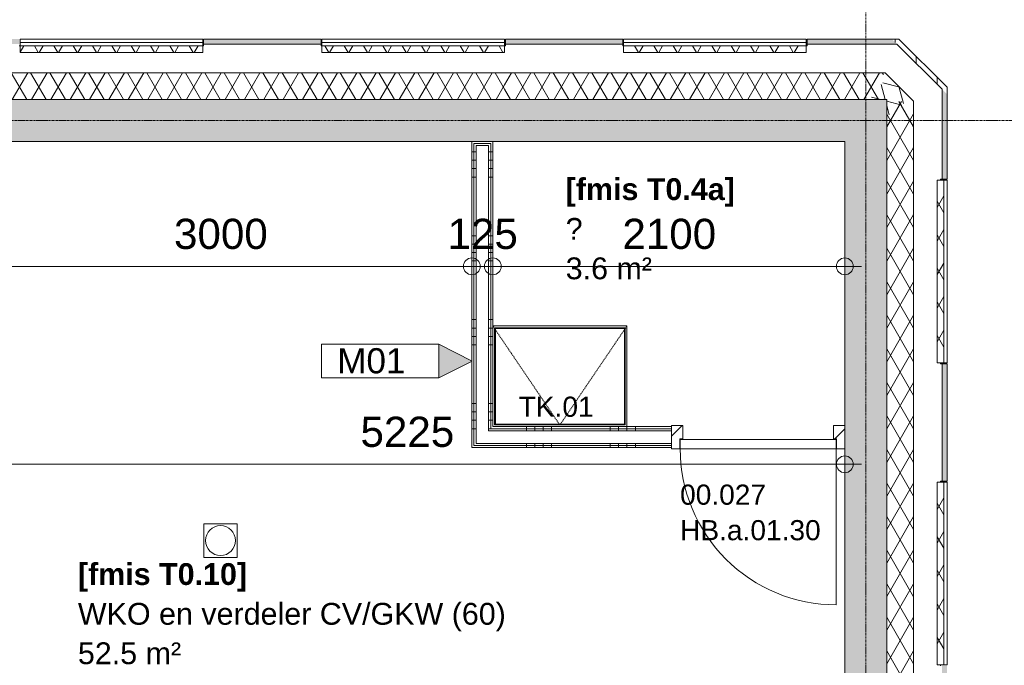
# Model space of a CAD drawing. Header units: millimetres. Extents: x 522 to 75900, y -25803 to 58941.
# Tile 132 of 134: x 48152 to 54026, y 49952 to 53801. Entities that reach past the tile are written whole.
import ezdxf

# ---------------------------------------------------------------- set-up
doc = ezdxf.new("R2010")
doc.units = ezdxf.units.MM
for name, pattern in [('Dash', [6.35, 3.175, -3.175]), ('Dot', [4.7625, 0, -4.7625]), ('Grid Line', [22.225, 12.7, -3.175, 3.175, -3.175])]:
    doc.linetypes.add(name, pattern=pattern)
for name, color, linetype, lineweight in [('00_Algemeen', 7, 'Dot', 9), ('00_Algemeen-100', 7, 'Continuous', 9), ('22_Metselwerk', 7, 'Continuous', 9), ('30_Kozijnen-ramen-deuren', 7, 'Continuous', 9), ('42_Dekvloeren en vloersystemen', 7, 'Continuous', 9), ('42_Dekvloeren en vloersystemen_HATCH', 7, 'Continuous', 9)]:
    doc.layers.add(name, color=color, linetype=linetype, lineweight=lineweight)
doc.layers.add('51_Binnenriolering', color=7, linetype='Continuous', lineweight=18, true_color=0x7f7f7f)
doc.styles.add('Arial', font='arial.ttf', dxfattribs={"height": 180})
doc.styles.add('Arial_1', font='arial.ttf', dxfattribs={"height": 130})
doc.styles.add('Arial_3', font='arial.ttf', dxfattribs={"height": 150})
doc.styles.add('Arial_4', font='arial.ttf', dxfattribs={"height": 120})
doc.styles.add('Arial_B', font='arialbd.ttf', dxfattribs={"height": 130})
doc.dimstyles.new('1_8mm_continuous_mm_zwart', dxfattribs={"dimscale": 304.8, "dimtxt": 183.646692, "dimasz": 0.328084, "dimexe": 0.328084, "dimexo": 0.0625, "dimgap": 0.164042, "dimtad": 1, "dimdec": 0, "dimzin": 0, "dimdsep": 46, "dimtxsty": 'Arial', "dimblk1": 'DOTBLANK', "dimblk2": 'DOTBLANK', "dimsah": 1, "dimcen": 0.09, "dimdle": 0.328084, "dimazin": 0, "dimtfac": 1, "dimtdec": 4, "dimtix": 1, "dimtmove": 0, "dimatfit": 3, "dimfxl": 0.328084, "dimfxlon": 1, "dimtvp": 1, "dimtolj": 1, "dimtzin": 0, "dimarcsym": 2})
pattern_1 = [(45, (0, 0), (-106.06602, 106.06602), []), (135, (0, 0), (-106.06602, -106.06602), []), (50, (0, 0), (358.6306, -31.3759), [37.5, -412.5]), (355, (0, 0), (-69.3761, 376.0957), [30, -330]), (100.451, (29.9, -2.6), (289.2568, 344.7173), [31.87, -350.571]), (46.184, (0, 100), (533.62, -82.7615), [56.25, -618.75]), (96.636, (44.47, 93.1), (467.3284, 487.0622), [47.805, -525.856]), (351.184, (0, 100), (467.3326, 487.058), [45, -495]), (21, (50, 75), (298.4541, -201.3095), [37.5, -412.5]), (326, (50, 75), (121.6571, 362.5749), [30, -330]), (71.451, (74.87, 58.22), (420.112, 161.2621), [31.87, -350.571]), (37.5, (0, 0), (6.07993, 166.44693), [3.353, -322.647, 3.353, -331.647, -331.25]), (37.5, (0, 0), (6.07993, 166.44693), [-661, 3.353, -327.897]), (7.5, (0, 0), (131.53477, 197.20586), [3.353, -187.647, 3.353, -315.147, -126.25]), (7.5, (0, 0), (131.53477, 197.20586), [-509.5, 3.353, -122.897]), (327.5, (-111.5, 0), (266.91122, -11.27744), [3.353, -121.647, 3.353, -386.647, -517.5]), (327.5, (-111.5, 0), (266.91122, -11.27744), [-515, 3.353, -514.147]), (317.5, (-161.5, 0), (291.5931, 50.0525), [3.353, -159.147, 3.353, -255.647, -367.5]), (317.5, (-161.5, 0), (291.5931, 50.0525), [-421.5, 3.353, -364.147]), (317.5, (-161.5, 0), (291.5931, 50.0525), [3.353, -159.147, 3.353, -255.647, -367.5]), (317.5, (-161.5, 0), (291.5931, 50.0525), [-421.5, 3.353, -364.147])]
pattern_2 = [(180, (50975, 52362.5), (-6e-14, -500), []), (180, (50975, 52412.5), (-6e-14, -500), []), (180, (50975, 52462.5), (-6e-14, -500), []), (180, (50975, 52512.5), (-6e-14, -500), [])]
pattern_3 = [(270, (51825, 51375), (500, 3e-14), []), (270, (51775, 51375), (500, 3e-14), []), (270, (51725, 51375), (500, 3e-14), []), (270, (51675, 51375), (500, 3e-14), [])]
pattern_4 = [(60, (0, 0), (-86.60254, 50), []), (120, (0, 0), (-86.60254, -50), [])]
pattern_5 = [(60, (0, 0), (-86.60254, 50), []), (120, (0, 0), (-86.60254, -50), [])]
pattern_6 = [(60, (0, 0), (-86.60254, 50), []), (120, (0, 0), (-86.60254, -50), [])]

# ---------------------------------------------------------------- blocks, each defined once
blk = doc.blocks.new('FRA_R12_AWT_CON_Betonwerk_R20_rvt-1-100 - Plattegrond - Begane grond')
at = {"layer": '22_Metselwerk', "lineweight": 13, "true_color": 0xc0c0c0}
h = blk.add_hatch(dxfattribs=at)
h.set_pattern_fill('FP_141', color=9, style=0, pattern_type=2)
h.set_pattern_definition(pattern_1)
h.paths.add_polyline_path([(53075, 53075), (53075, 53325), (47420, 53325), (47420, 53075), (52765.4, 53075)], flags=0)
h.paths.add_polyline_path([(46266.7, 53075), (46380, 53075), (46380, 53325), (45620, 53325), (45620, 53075)], flags=0)
h = blk.add_hatch(dxfattribs=at)
h.set_pattern_fill('FP_141', color=9, style=0, pattern_type=2)
h.set_pattern_definition(pattern_1)
h.paths.add_polyline_path([(53171.6, 9850), (53325, 9850), (53325, 10380), (53075, 10380), (53075, 9850)], flags=0)
h.paths.add_polyline_path([(53325, 11420), (53325, 12180), (53075, 12180), (53075, 11420)], flags=0)
h.paths.add_polyline_path([(53075, 13220), (53325, 13220), (53325, 13980), (53075, 13980)], flags=0)
h.paths.add_polyline_path([(53325, 15020), (53325, 15780), (53075, 15780), (53075, 15020)], flags=0)
h.paths.add_polyline_path([(53075, 16820), (53325, 16820), (53325, 17580), (53075, 17580), (53075, 17357.1)], flags=0)
h.paths.add_polyline_path([(53075, 18620), (53325, 18620), (53325, 19380), (53075, 19380), (53075, 18940.1)], flags=0)
h.paths.add_polyline_path([(53325, 20420), (53325, 21180), (53075, 21180), (53075, 20420)], flags=0)
h.paths.add_polyline_path([(53075, 22220), (53325, 22220), (53325, 22980), (53075, 22980)], flags=0)
h.paths.add_polyline_path([(53325, 24020), (53325, 26545), (53075, 26545), (53075, 24020)], flags=0)
h.paths.add_polyline_path([(53325, 27645), (53325, 29445), (53075, 29445), (53075, 27645)], flags=0)
h.paths.add_polyline_path([(53325, 31245), (53325, 33045), (53075, 33045), (53075, 31245)], flags=0)
h.paths.add_polyline_path([(53325, 34845), (53325, 36645), (53075, 36645), (53075, 34845)], flags=0)
h.paths.add_polyline_path([(53171.6, 38445), (53325, 38445), (53325, 40245), (53075, 40245), (53075, 38445)], flags=0)
h.paths.add_polyline_path([(53075, 42045), (53325, 42045), (53325, 43845), (53075, 43845), (53075, 42684.9)], flags=0)
h.paths.add_polyline_path([(53325, 45645), (53325, 53325), (53075, 53325), (53075, 45645), (53171.6, 45645)], flags=0)
at = {"layer": '42_Dekvloeren en vloersystemen_HATCH', "lineweight": 5, "true_color": 0xf5f5f5}
h = blk.add_hatch(color=7, dxfattribs=at)
h.paths.add_polyline_path([(49000, 26275), (49175, 26275), (49175, 26285), (49000, 26285)], flags=0)
h.paths.add_polyline_path([(49325, 31972.5), (52758.6, 31972.5), (52758.6, 32084.4), (49325, 32084.4), (49325, 31999.7)], flags=0)
h.paths.add_polyline_path([(51760, 51385), (51765, 51385), (51765, 51965), (50985, 51965), (50985, 51385), (51140.7, 51385)], flags=0)
h.paths.add_polyline_path([(51140.7, 51390), (50990, 51390), (50990, 51960), (51760, 51960), (51760, 51390)], flags=0)
at = {"layer": '22_Metselwerk', "lineweight": 13}
for p, q in [((53075, 53325), (47420, 53325)), ((53325, 53325), (53075, 53325)), ((53325, 45645), (53325, 53325)), ((47420, 53075), (53075, 53075)), ((53075, 53075), (53075, 45645))]:
    blk.add_line(p, q, dxfattribs=at)
blk = doc.blocks.new('NLRS_74_PF_UN_vloerput rechte uitlaat_Aquaberg - VP1-5598395-100 - Plattegrond - Begane grond')
at = {"layer": '51_Binnenriolering'}
for p, q in [((100, 100), (-100, 100)), ((-100, 100), (-100, -100)), ((100, -100), (100, 100)), ((-100, -100), (100, -100))]:
    blk.add_line(p, q, dxfattribs=at)
for start, end in [(360, 180), (180, 360)]:
    blk.add_arc((0, 0), 89, start, end, dxfattribs=at)
blk = doc.blocks.new('FRA-ULC-R12-W-UO_installatie_R20_rvt-1-100 - Plattegrond - Begane grond')
at = {"color": 8, "lineweight": 18, "true_color": 0x7f7f7f}
blk.add_blockref('NLRS_74_PF_UN_vloerput rechte uitlaat_Aquaberg - VP1-5598395-100 - Plattegrond - Begane grond', (49350.7, 50695.8), dxfattribs=at)
blk = doc.blocks.new('32_HB_a - 01_30_1034x2400_125mm-9730206-100 - Plattegrond - Begane grond')
at = {"layer": '30_Kozijnen-ramen-deuren', "true_color": 0xc0c0c0}
h = blk.add_hatch(dxfattribs=at)
h.set_pattern_fill('FP_85', color=9, style=0, pattern_type=2)
h.set_pattern_definition([(45, (-52558.15, -51301), (-70.71068, 70.71068), [])])
h.paths.add_polyline_path([(-467.2, -58), (-467.2, 2), (-450.2, 2), (-450.2, 81), (-517.2, 81), (-517.2, -58)], flags=0)
h.paths.add_polyline_path([(516.8, -58), (516.8, 81), (449.8, 81), (449.8, 2), (466.8, 2), (466.8, -58)], flags=0)
at = {"layer": '30_Kozijnen-ramen-deuren'}
for p, q in [((-517.2, 81), (-450.2, 81)), ((-517.2, -58), (-517.2, 81)), ((-450.2, 81), (-450.2, 2)), ((449.8, 81), (516.8, 81)), ((449.8, 2), (449.8, 81)), ((516.8, 81), (516.8, -58)), ((-467.2, 2), (-467.2, -58)), ((-450.2, 2), (-467.2, 2)), ((466.8, 2), (449.8, 2)), ((466.8, -58), (466.8, 2)), ((-467.2, -58), (-517.2, -58)), ((516.8, -58), (466.8, -58))]:
    blk.add_line(p, q, dxfattribs=at)
blk = doc.blocks.new('32_DO_deurblad_HT_vlak - standaard-8605485-100 - Plattegrond - Begane grond')
at = {"layer": '30_Kozijnen-ramen-deuren'}
for p, q in [((-399.3, 930), (-399.3, 0)), ((508.1, 0), (512.1, 0))]:
    blk.add_line(p, q, dxfattribs=at)
at = {"layer": '30_Kozijnen-ramen-deuren', "lineweight": 18}
for p, q in [((530.7, 0), (-399.3, 0)), ((-399.3, 0), (-399.3, -55)), ((530.7, -55), (530.7, 0)), ((-399.3, -55), (530.7, -55))]:
    blk.add_line(p, q, dxfattribs=at)
at = {"layer": '30_Kozijnen-ramen-deuren', "linetype": 'Dash'}
blk.add_line((508.1, -55), (512.1, -55), dxfattribs=at)
at = {"layer": '30_Kozijnen-ramen-deuren'}
blk.add_arc((-399.3, 0), 930, 360, 90, dxfattribs=at)
blk = doc.blocks.new('32_TK - 01_ 800x600-V48-100 - Plattegrond - Begane grond')
at = {"layer": '30_Kozijnen-ramen-deuren', "linetype": 'Dash'}
blk.add_line((-400, 300), (0, -290), dxfattribs=at)
at = {"layer": '30_Kozijnen-ramen-deuren'}
for p, q in [((400, 300), (-400, 300)), ((400, -300), (400, 300)), ((-390, -290), (-390, 290)), ((-390, 290), (390, 290)), ((-385, 285), (-385, -285)), ((385, 285), (-385, 285)), ((385, -285), (385, 285)), ((390, 290), (390, -290)), ((390, -290), (-390, -290)), ((-385, -285), (385, -285))]:
    blk.add_line(p, q, dxfattribs=at)
at = {"layer": '30_Kozijnen-ramen-deuren', "linetype": 'Dash', "lineweight": 18}
blk.add_line((400, 300), (0, -290), dxfattribs=at)
blk = doc.blocks.new('00_TAG-WA_wall tag_BAR - Type Mark_7x2_rotate-7455555-100 - Plattegrond - Begane grond')
at = {"layer": '00_Algemeen', "linetype": 'Continuous'}
blk.add_hatch(color=256, dxfattribs=at).paths.add_polyline_path([(0, 9), (1, 7), (-1, 7)], flags=0)
for p, q in [((0, 9), (-1, 7)), ((1, 7), (0, 9)), ((-1, 7), (1, 7)), ((-1, 7), (-1, 0)), ((1, 7), (-1, 7)), ((1, 0), (1, 7)), ((-1, 0), (1, 0))]:
    blk.add_line(p, q, dxfattribs=at)
blk = doc.blocks.new('DIMBLOCK71-100 - Plattegrond - Begane grond')
at = {"layer": '00_Algemeen-100', "transparency": 16777216}
for p, q in [((47850, 52430.5), (47850, 52230.5)), ((47850, 52330.5), (47850, 52430.5)), ((50850, 52430.5), (50850, 52230.5)), ((50850, 52330.5), (50850, 52430.5)), ((47850, 52330.5), (50850, 52330.5))]:
    blk.add_line(p, q, dxfattribs=at)
for centre in [(47850, 52330.5), (50850, 52330.5)]:
    blk.add_circle(centre, 50, dxfattribs=at)
at = {"layer": '00_Algemeen-100', "color": 0, "transparency": 16777216, "insert": (49073.1, 52614.2), "char_height": 180, "width": 664.518, "attachment_point": 1, "line_spacing_factor": 0.941778, "style": 'Arial'}
blk.add_mtext('3000', dxfattribs=at)
blk = doc.blocks.new('_DotBlank')
at = {"color": 0, "linetype": 'ByBlock', "lineweight": -2}
blk.add_line((-0.5, 0), (-1, 0), dxfattribs=at)
blk.add_circle((0, 0), 0.5, dxfattribs=at)
blk = doc.blocks.new('DIMBLOCK72-100 - Plattegrond - Begane grond')
at = {"layer": '00_Algemeen-100', "transparency": 16777216}
for p, q in [((50850, 52430.5), (50850, 52230.5)), ((50850, 52330.5), (50850, 52430.5)), ((50975, 52430.5), (50975, 52230.5)), ((50975, 52330.5), (50975, 52430.5)), ((50850, 52330.5), (50975, 52330.5))]:
    blk.add_line(p, q, dxfattribs=at)
for centre in [(50850, 52330.5), (50975, 52330.5)]:
    blk.add_circle(centre, 50, dxfattribs=at)
at = {"layer": '00_Algemeen-100', "color": 0, "transparency": 16777216, "insert": (50704.8, 52614.2), "char_height": 180, "width": 498.389, "attachment_point": 1, "line_spacing_factor": 0.941778, "style": 'Arial'}
blk.add_mtext('125', dxfattribs=at)
blk = doc.blocks.new('DIMBLOCK73-100 - Plattegrond - Begane grond')
at = {"layer": '00_Algemeen-100', "transparency": 16777216}
for p, q in [((50975, 52430.5), (50975, 52230.5)), ((50975, 52330.5), (50975, 52430.5)), ((53075, 52230.5), (53075, 52430.5)), ((50975, 52330.5), (53175, 52330.5)), ((53075, 52330.5), (53075, 52230.5))]:
    blk.add_line(p, q, dxfattribs=at)
for centre in [(50975, 52330.5), (53075, 52330.5)]:
    blk.add_circle(centre, 50, dxfattribs=at)
at = {"layer": '00_Algemeen-100', "color": 0, "transparency": 16777216, "insert": (51748.1, 52614.2), "char_height": 180, "width": 664.518, "attachment_point": 1, "line_spacing_factor": 0.941778, "style": 'Arial'}
blk.add_mtext('2100', dxfattribs=at)
blk = doc.blocks.new('Family - ___-11220934-100 - Plattegrond - Begane grond')
at = {"layer": '00_Algemeen', "color": 1, "linetype": 'Continuous', "lineweight": 50, "true_color": 0xff0000}
for centre, radius, start, end in [((47732, 53200), 168, 0, 154.79123), ((47516, 53200), 96, 48.18969, 180), ((47420, 53034.3), 165.7, 90, 244.79123), ((47900, 53105.3), 94.7, 318.18969, 90), ((47900, 52892.3), 165.7, 270, 64.79123), ((47420, 52821.3), 94.7, 138.18969, 270), ((47420, 52560.9), 165.7, 90, 244.79123), ((47900, 52631.9), 94.7, 318.18969, 90), ((47900, 52418.8), 165.7, 270, 64.79123), ((47420, 52347.8), 94.7, 138.18969, 270), ((47420, 52087.4), 165.7, 90, 244.79123), ((47900, 52158.4), 94.7, 318.18969, 90), ((47900, 51945.4), 165.7, 270, 64.79123), ((47420, 51874.4), 94.7, 138.18969, 270), ((47420, 51614), 165.7, 90, 244.79123), ((47900, 51685), 94.7, 318.18969, 90), ((47900, 51472), 165.7, 270, 64.79123), ((47420, 51400.9), 94.7, 138.18969, 270), ((47420, 51140.5), 165.7, 90, 244.79123), ((47900, 51211.6), 94.7, 318.18969, 90), ((47900, 50998.5), 165.7, 270, 64.79123), ((47420, 50927.5), 94.7, 138.18969, 270), ((47420, 50667.1), 165.7, 90, 244.79123), ((47900, 50738.1), 94.7, 318.18969, 90), ((47900, 50525.1), 165.7, 270, 64.79123), ((47420, 50454.1), 94.7, 138.18969, 270), ((47420, 50193.7), 165.7, 90, 244.79123), ((47900, 50264.7), 94.7, 318.18969, 90), ((47900, 50051.6), 165.7, 270, 64.79123), ((47420, 49980.6), 94.7, 138.18969, 270), ((47420, 49720.2), 165.7, 90, 244.79123), ((47900, 49791.2), 94.7, 318.18969, 90), ((47900, 49578.2), 165.7, 270, 64.79123), ((47420, 49507.2), 94.7, 138.18969, 270), ((47420, 49246.8), 165.7, 90, 244.79123), ((47900, 49317.8), 94.7, 318.18969, 90), ((47900, 49104.8), 165.7, 270, 64.79123), ((47420, 49033.7), 94.7, 138.18969, 270), ((47420, 48773.4), 165.7, 90, 244.79123), ((47900, 48844.4), 94.7, 318.18969, 90), ((47900, 48631.3), 165.7, 270, 64.79123), ((47420, 48560.3), 94.7, 138.18969, 270), ((47420, 48299.9), 165.7, 90, 244.79123), ((47900, 48370.9), 94.7, 318.18969, 90), ((47900, 48157.9), 165.7, 270, 64.79123), ((47420, 48086.9), 94.7, 138.18969, 270), ((47420, 47826.5), 165.7, 90, 244.79123), ((47900, 47897.5), 94.7, 318.18969, 90), ((47900, 47684.5), 165.7, 270, 64.79123), ((47420, 47613.4), 94.7, 138.18969, 270), ((47420, 47353), 165.7, 90, 244.79123), ((47900, 47424.1), 94.7, 318.18969, 90), ((47900, 47211), 165.7, 270, 64.79123), ((47420, 47140), 94.7, 138.18969, 270), ((47420, 46879.6), 165.7, 90, 244.79123), ((47900, 46950.6), 94.7, 318.18969, 90), ((47900, 46737.6), 165.7, 270, 64.79123), ((47420, 46666.6), 94.7, 138.18969, 270), ((47420, 46406.2), 165.7, 90, 244.79123), ((47900, 46477.2), 94.7, 318.18969, 90), ((47900, 46264.1), 165.7, 270, 64.79123), ((47420, 46193.1), 94.7, 138.18969, 270), ((47420, 45932.7), 165.7, 90, 244.79123), ((47900, 46003.7), 94.7, 318.18969, 90), ((44240.6, 45877.5), 167.2, 0, 154.79123), ((44718.3, 45877.5), 167.2, 0, 154.79123), ((45196.1, 45877.5), 167.2, 0, 154.79123), ((45673.9, 45877.5), 167.2, 0, 154.79123), ((46151.7, 45877.5), 167.2, 0, 154.79123), ((46629.4, 45877.5), 167.2, 0, 154.79123), ((47107.2, 45877.5), 167.2, 0, 154.79123), ((47585, 45877.5), 167.2, 0, 154.79123), ((48062.8, 45877.5), 167.2, 0, 154.79123), ((44025.6, 45877.5), 95.6, 48.18969, 180), ((44503.3, 45877.5), 95.6, 48.18969, 180), ((44981.1, 45877.5), 95.6, 48.18969, 180), ((45458.9, 45877.5), 95.6, 48.18969, 180), ((45936.7, 45877.5), 95.6, 48.18969, 180), ((46414.4, 45877.5), 95.6, 48.18969, 180), ((46892.2, 45877.5), 95.6, 48.18969, 180), ((47370, 45877.5), 95.6, 48.18969, 180), ((47847.8, 45877.5), 95.6, 48.18969, 180), ((47900, 45790.7), 165.7, 270, 64.79123), ((43930, 45772.5), 105, 90, 244.79123), ((48230, 45817.5), 60, 318.18969, 90), ((47420, 45719.7), 94.7, 138.18969, 270), ((48230, 45682.5), 105, 270, 64.79123), ((43930, 45637.5), 60, 138.18969, 270), ((47588, 45625), 168, 180, 334.79123), ((47804, 45625), 96, 228.18969, 0), ((44097.2, 45577.5), 167.2, 180, 334.79123), ((44312.2, 45577.5), 95.6, 228.18969, 0), ((44575, 45577.5), 167.2, 180, 334.79123), ((44790, 45577.5), 95.6, 228.18969, 0), ((45052.8, 45577.5), 167.2, 180, 334.79123), ((45267.8, 45577.5), 95.6, 228.18969, 0), ((45530.6, 45577.5), 167.2, 180, 334.79123), ((45745.6, 45577.5), 95.6, 228.18969, 0), ((46008.3, 45577.5), 167.2, 180, 334.79123), ((46223.3, 45577.5), 95.6, 228.18969, 0), ((46486.1, 45577.5), 167.2, 180, 334.79123), ((46701.1, 45577.5), 95.6, 228.18969, 0), ((46963.9, 45577.5), 167.2, 180, 334.79123), ((47178.9, 45577.5), 95.6, 228.18969, 0), ((47441.7, 45577.5), 167.2, 180, 334.79123), ((47656.7, 45577.5), 95.6, 228.18969, 0), ((47919.4, 45577.5), 167.2, 180, 334.79123), ((48134.4, 45577.5), 95.6, 228.18969, 0)]:
    blk.add_arc(centre, radius, start, end, dxfattribs=at)
blk = doc.blocks.new('DIMBLOCK307-100 - Plattegrond - Begane grond')
at = {"layer": '00_Algemeen-100', "transparency": 16777216}
for p, q in [((47850, 51250.6), (47850, 51050.6)), ((47850, 51150.6), (47850, 51250.6)), ((53075, 51250.6), (53075, 51050.6)), ((53075, 51150.6), (53075, 51250.6)), ((47850, 51150.6), (53175, 51150.6))]:
    blk.add_line(p, q, dxfattribs=at)
for centre in [(47850, 51150.6), (53075, 51150.6)]:
    blk.add_circle(centre, 50, dxfattribs=at)
at = {"layer": '00_Algemeen-100', "color": 0, "transparency": 16777216, "insert": (50185.6, 51434.3), "char_height": 180, "width": 664.518, "attachment_point": 1, "line_spacing_factor": 0.941778, "style": 'Arial'}
blk.add_mtext('5225', dxfattribs=at)

msp = doc.modelspace()

# ---------------------------------------------------------------- hatches: boundary and pattern name
at = {"layer": '22_Metselwerk', "true_color": 0xc0c0c0}
h = msp.add_hatch(dxfattribs=at)
h.set_pattern_fill('FP_65', color=9, angle=225, style=0, pattern_type=2)
h.set_pattern_definition([(45, (0, 0), (-88.38835, 88.38835), []), (45, (1e-14, 88.39), (-88.38835, 88.38835), [62.5, -312.5])])
h.paths.add_polyline_path([(43850, 53655), (44550, 53655), (44550, 53685), (43850, 53685)], flags=0)
h.paths.add_polyline_path([(43835, 53655), (43845, 53655), (43845, 53685), (43835, 53685)], flags=0)
h.paths.add_polyline_path([(53171.6, 53655), (53385.7, 53655), (53355.7, 53685), (52850, 53685), (52850, 53655), (53145.3, 53655)], flags=0)
h.paths.add_polyline_path([(44565, 53655), (44565, 53685), (44555, 53685), (44555, 53655)], flags=0)
h.paths.add_polyline_path([(42035, 53655), (42045, 53655), (42045, 53685), (42035, 53685)], flags=0)
h.paths.add_polyline_path([(51140.7, 53655), (51750, 53655), (51750, 53685), (51050, 53685), (51050, 53655)], flags=0)
h.paths.add_polyline_path([(42050, 53655), (42750, 53655), (42750, 53685), (42050, 53685)], flags=0)
h.paths.add_polyline_path([(49516, 53655), (49950, 53655), (49950, 53685), (49250, 53685), (49250, 53655)], flags=0)
h.paths.add_polyline_path([(45645, 53655), (45645, 53685), (45635, 53685), (45635, 53655)], flags=0)
h.paths.add_polyline_path([(40965, 53655), (40965, 53685), (40955, 53685), (40955, 53655)], flags=0)
h.paths.add_polyline_path([(46355, 53655), (46365, 53655), (46365, 53685), (46355, 53685)], flags=0)
h.paths.add_polyline_path([(40235, 53655), (40245, 53655), (40245, 53685), (40235, 53685)], flags=0)
h.paths.add_polyline_path([(47891.4, 53655), (48150, 53655), (48150, 53685), (47450, 53685), (47450, 53655), (47485.2, 53655)], flags=0)
h.paths.add_polyline_path([(47435, 53655), (47445, 53655), (47445, 53685), (47435, 53685)], flags=0)
h.paths.add_polyline_path([(42765, 53655), (42765, 53685), (42755, 53685), (42755, 53655)], flags=0)
h.paths.add_polyline_path([(38955.6, 53655), (39150, 53655), (39150, 53685), (38450, 53685), (38450, 53655)], flags=0)
h.paths.add_polyline_path([(40580.3, 53655), (40950, 53655), (40950, 53685), (40250, 53685), (40250, 53655)], flags=0)
h.paths.add_polyline_path([(38445, 53655), (38445, 53685), (38435, 53685), (38435, 53655)], flags=0)
h.paths.add_polyline_path([(46350, 53655), (46350, 53685), (45650, 53685), (45650, 53655), (46266.7, 53655)], flags=0)
h.paths.add_polyline_path([(37354.9, 53655), (37365, 53655), (37365, 53685), (37354.9, 53685)], flags=0)
h.paths.add_polyline_path([(36649.9, 53655), (37349.9, 53655), (37349.9, 53685), (36649.9, 53685)], flags=0)
h.paths.add_polyline_path([(34844.9, 53655), (34844.9, 53685), (34835, 53685), (34835, 53655)], flags=0)
h.paths.add_polyline_path([(34849.9, 53655), (35549.9, 53655), (35549.9, 53685), (34849.9, 53685)], flags=0)
h.paths.add_polyline_path([(33045, 53655), (33045, 53685), (33035, 53685), (33035, 53655)], flags=0)
h.paths.add_polyline_path([(39165, 53655), (39165, 53685), (39155, 53685), (39155, 53655)], flags=0)
h.paths.add_polyline_path([(36644.9, 53655), (36644.9, 53685), (36635, 53685), (36635, 53655)], flags=0)
h.paths.add_polyline_path([(24750, 53655), (24750, 53685), (24050, 53685), (24050, 53655), (24739.7, 53655)], flags=0)
h.paths.add_polyline_path([(33765, 53655), (33765, 53685), (33755, 53685), (33755, 53655)], flags=0)
h.paths.add_polyline_path([(24755, 53655), (24765, 53655), (24765, 53685), (24755, 53685)], flags=0)
h.paths.add_polyline_path([(33750, 53655), (33750, 53685), (33050, 53685), (33050, 53655), (33269.2, 53655)], flags=0)
h.paths.add_polyline_path([(25845, 53655), (25845, 53685), (25835, 53685), (25835, 53655)], flags=0)
h.paths.add_polyline_path([(31955, 53655), (31965, 53655), (31965, 53685), (31955, 53685)], flags=0)
h.paths.add_polyline_path([(24035, 53655), (24045, 53655), (24045, 53685), (24035, 53685)], flags=0)
h.paths.add_polyline_path([(26555, 53655), (26565, 53655), (26565, 53685), (26555, 53685)], flags=0)
h.paths.add_polyline_path([(31950, 53655), (31950, 53685), (31250, 53685), (31250, 53655), (31644.6, 53655)], flags=0)
h.paths.add_polyline_path([(22965, 53655), (22965, 53685), (22955.2, 53685), (22955.2, 53655)], flags=0)
h.paths.add_polyline_path([(31235, 53655), (31245, 53655), (31245, 53685), (31235, 53685)], flags=0)
h.paths.add_polyline_path([(27650, 53655), (28350, 53655), (28350, 53685), (27650, 53685)], flags=0)
h.paths.add_polyline_path([(18645, 53655), (18645, 53685), (18635, 53685), (18635, 53655)], flags=0)
h.paths.add_polyline_path([(27645, 53655), (27645, 53685), (27635, 53685), (27635, 53655)], flags=0)
h.paths.add_polyline_path([(22708.8, 53655), (22950.2, 53655), (22950.2, 53685), (22250.2, 53685), (22250.2, 53655), (22302.7, 53655)], flags=0)
h.paths.add_polyline_path([(35565, 53655), (35565, 53685), (35554.9, 53685), (35554.9, 53655)], flags=0)
h.paths.add_polyline_path([(19355, 53655), (19365, 53655), (19365, 53685), (19355, 53685)], flags=0)
h.paths.add_polyline_path([(30165, 53655), (30165, 53685), (30155, 53685), (30155, 53655)], flags=0)
h.paths.add_polyline_path([(20449.8, 53655), (21149.8, 53655), (21149.8, 53685), (20449.8, 53685)], flags=0)
h.paths.add_polyline_path([(30019.9, 53655), (30150, 53655), (30150, 53685), (29450, 53685), (29450, 53655), (29613.7, 53655)], flags=0)
h.paths.add_polyline_path([(20444.8, 53655), (20444.8, 53685), (20435, 53685), (20435, 53655)], flags=0)
h.paths.add_polyline_path([(28355, 53655), (28365, 53655), (28365, 53685), (28355, 53685)], flags=0)
h.paths.add_polyline_path([(22235, 53655), (22245.2, 53655), (22245.2, 53685), (22235, 53685)], flags=0)
h.paths.add_polyline_path([(21165, 53655), (21165, 53685), (21154.8, 53685), (21154.8, 53655)], flags=0)
h.paths.add_polyline_path([(29435, 53655), (29445, 53655), (29445, 53685), (29435, 53685)], flags=0)
h.paths.add_polyline_path([(25958.2, 53655), (26550, 53655), (26550, 53685), (25850, 53685), (25850, 53655)], flags=0)
h.paths.add_polyline_path([(18650, 53655), (19350, 53655), (19350, 53685), (18650, 53685)], flags=0)
h.paths.add_polyline_path([(17565, 53655), (17565, 53685), (17555, 53685), (17555, 53655)], flags=0)
h.paths.add_polyline_path([(12165, 53655), (12165, 53685), (12155, 53685), (12155, 53655)], flags=0)
h.paths.add_polyline_path([(13250.2, 53655), (13950.2, 53655), (13950.2, 53685), (13250.2, 53685)], flags=0)
h.paths.add_polyline_path([(13245.2, 53655), (13245.2, 53685), (13235, 53685), (13235, 53655)], flags=0)
h.paths.add_polyline_path([(16845, 53655), (16845, 53685), (16835, 53685), (16835, 53655)], flags=0)
h.paths.add_polyline_path([(15765, 53655), (15765, 53685), (15754.8, 53685), (15754.8, 53655)], flags=0)
h.paths.add_polyline_path([(15749.8, 53655), (15749.8, 53685), (15049.8, 53685), (15049.8, 53655), (15397.8, 53655)], flags=0)
h.paths.add_polyline_path([(15044.8, 53655), (15044.8, 53685), (15035, 53685), (15035, 53655)], flags=0)
h.paths.add_polyline_path([(16850, 53655), (17550, 53655), (17550, 53685), (16850, 53685)], flags=0)
h.paths.add_polyline_path([(13955.2, 53655), (13965, 53655), (13965, 53685), (13955.2, 53685)], flags=0)
h.paths.add_polyline_path([(12150, 53655), (12150, 53685), (11450, 53685), (11450, 53655), (12148.4, 53655)], flags=0)
h.paths.add_polyline_path([(11435, 53655), (11445, 53655), (11445, 53685), (11435, 53685)], flags=0)
h.paths.add_polyline_path([(10365, 53655), (10365, 53685), (10355, 53685), (10355, 53655)], flags=0)
h.paths.add_polyline_path([(10350, 53655), (10350, 53685), (9844.3, 53685), (9814.3, 53655), (10117.6, 53655)], flags=0)
h = msp.add_hatch(dxfattribs=at)
h.set_pattern_fill('FP_2', color=9, angle=240, style=0, pattern_type=2)
h.set_pattern_definition(pattern_4)
h.paths.add_polyline_path([(49245, 53605), (49245, 53645), (48155, 53645), (48155, 53605)], flags=0)
h = msp.add_hatch(dxfattribs=at)
h.set_pattern_fill('FP_2', color=9, angle=240, style=0, pattern_type=2)
h.set_pattern_definition(pattern_4)
h.paths.add_polyline_path([(49955, 53605), (51045, 53605), (51045, 53645), (49955, 53645)], flags=0)
h = msp.add_hatch(dxfattribs=at)
h.set_pattern_fill('FP_2', color=9, angle=240, style=0, pattern_type=2)
h.set_pattern_definition(pattern_4)
h.paths.add_polyline_path([(51755, 53605), (52845, 53605), (52845, 53645), (51755, 53645)], flags=0)
h = msp.add_hatch(dxfattribs=at)
h.set_pattern_fill('FP_169', color=9, angle=225, style=0, pattern_type=2)
h.set_pattern_definition([(90, (0, 0), (-125, 2e-13), []), (90, (-62.5, 62.5), (-125, 2e-13), [62.5, -312.5])])
h.paths.add_polyline_path([(53685, 53355.7), (53685, 53398.1), (53398.1, 53685), (53355.7, 53685), (53655, 53385.7)], flags=0)
h = msp.add_hatch(dxfattribs=at)
h.set_pattern_fill('FP_9', color=9, angle=-120, style=0, pattern_type=2)
h.set_pattern_definition(pattern_6)
h.paths.add_polyline_path([(29435, 53325), (30165, 53325), (30165, 53485), (29435, 53485), (29435, 53370.1)], flags=0)
h.paths.add_polyline_path([(10117.6, 53325), (10365, 53325), (10365, 53485), (10111, 53485), (9951, 53325)], flags=0)
h.paths.add_polyline_path([(11435, 53325), (12165, 53325), (12165, 53485), (11435, 53485), (11435, 53370.1)], flags=0)
h.paths.add_polyline_path([(49245, 53325), (49245, 53485), (47435, 53485), (47435, 53325), (47891.4, 53325)], flags=0)
h.paths.add_polyline_path([(13235, 53325), (13965, 53325), (13965, 53485), (13235, 53485), (13235, 53405)], flags=0)
h.paths.add_polyline_path([(15035, 53325), (15765, 53325), (15765, 53485), (15035, 53485), (15035, 53405)], flags=0)
h.paths.add_polyline_path([(46266.7, 53325), (46365, 53325), (46365, 53485), (45635, 53485), (45635, 53325)], flags=0)
h.paths.add_polyline_path([(16835, 53325), (17565, 53325), (17565, 53485), (16835, 53485), (16835, 53405)], flags=0)
h.paths.add_polyline_path([(44235.8, 53325), (44565, 53325), (44565, 53485), (43835, 53485), (43835, 53325)], flags=0)
h.paths.add_polyline_path([(18635, 53325), (19365, 53325), (19365, 53485), (18635, 53485), (18635, 53405)], flags=0)
h.paths.add_polyline_path([(20435, 53325), (21165, 53325), (21165, 53485), (20435, 53485), (20435, 53405)], flags=0)
h.paths.add_polyline_path([(42611.1, 53325), (42765, 53325), (42765, 53485), (42035, 53485), (42035, 53325), (42205, 53325)], flags=0)
h.paths.add_polyline_path([(22235, 53325), (22965, 53325), (22965, 53485), (22235, 53485), (22235, 53370.1)], flags=0)
h.paths.add_polyline_path([(24035, 53325), (24765, 53325), (24765, 53485), (24035, 53485), (24035, 53405)], flags=0)
h.paths.add_polyline_path([(40580.3, 53325), (40965, 53325), (40965, 53485), (40235, 53485), (40235, 53325)], flags=0)
h.paths.add_polyline_path([(25835, 53325), (26565, 53325), (26565, 53485), (25835, 53485), (25835, 53370.1)], flags=0)
h.paths.add_polyline_path([(27635, 53325), (28365, 53325), (28365, 53485), (27635, 53485), (27635, 53370.1)], flags=0)
h.paths.add_polyline_path([(38955.6, 53325), (39165, 53325), (39165, 53485), (38435, 53485), (38435, 53325)], flags=0)
h.paths.add_polyline_path([(37330.9, 53325), (37365, 53325), (37365, 53485), (36635, 53485), (36635, 53325), (36924.8, 53325)], flags=0)
h.paths.add_polyline_path([(31235, 53325), (31965, 53325), (31965, 53485), (31235, 53485), (31235, 53405)], flags=0)
h.paths.add_polyline_path([(33035, 53325), (33765, 53325), (33765, 53485), (33035, 53485), (33035, 53370.1)], flags=0)
h.paths.add_polyline_path([(34835, 53325), (35565, 53325), (35565, 53485), (34835, 53485), (34835, 53405)], flags=0)
h = msp.add_hatch(dxfattribs=at)
h.set_pattern_fill('FP_9', color=9, angle=-120, style=0, pattern_type=2)
h.set_pattern_definition(pattern_6)
h.paths.add_polyline_path([(50328.4, 53325), (51045, 53325), (51045, 53485), (49245, 53485), (49245, 53325), (49516, 53325)], flags=0)
h = msp.add_hatch(dxfattribs=at)
h.set_pattern_fill('FP_9', color=9, angle=-120, style=0, pattern_type=2)
h.set_pattern_definition(pattern_6)
h.paths.add_polyline_path([(53305, 53325), (53305, 53485), (51045, 53485), (51045, 53325), (53171.6, 53325)], flags=0)
h = msp.add_hatch(dxfattribs=at)
h.set_pattern_fill('FP_399', color=9, angle=240, style=0, pattern_type=2)
h.set_pattern_definition([(105, (0, 0), (-96.59258, -25.8819), []), (165, (0, 0), (-25.8819, -96.59258), [])])
h.paths.add_polyline_path([(53348.4, 53225.6), (53461.6, 53338.7), (53338.7, 53461.6), (53225.6, 53348.4), (53249, 53325), (53325, 53325), (53325, 53249)], flags=0)
h = msp.add_hatch(dxfattribs=at)
h.set_pattern_fill('FP_65', color=9, angle=225, style=0, pattern_type=2)
h.set_pattern_definition([(45, (0, 0), (-88.38835, 88.38835), []), (45, (3e-13, 88.39), (-88.38835, 88.38835), [62.5, -312.5])])
h.paths.add_polyline_path([(53655, 27650), (53685, 27650), (53685, 28350), (53655, 28350), (53655, 28042.3)], flags=0)
h.paths.add_polyline_path([(53655, 31250), (53685, 31250), (53685, 31950), (53655, 31950), (53655, 31406.1)], flags=0)
h.paths.add_polyline_path([(53655, 34850), (53685, 34850), (53685, 35550), (53655, 35550)], flags=0)
h.paths.add_polyline_path([(53685, 38450), (53685, 39150), (53655, 39150), (53655, 38450)], flags=0)
h.paths.add_polyline_path([(53685, 42050), (53685, 42750), (53655, 42750), (53655, 42050)], flags=0)
h.paths.add_polyline_path([(53685, 45650), (53685, 46350), (53655, 46350), (53655, 45650)], flags=0)
h.paths.add_polyline_path([(53685, 47450), (53685, 48150), (53655, 48150), (53655, 47450)], flags=0)
h.paths.add_polyline_path([(53685, 49250), (53685, 49950), (53655, 49950), (53655, 49250)], flags=0)
h.paths.add_polyline_path([(53685, 51050), (53685, 51750), (53655, 51750), (53655, 51050)], flags=0)
h.paths.add_polyline_path([(53655, 52850), (53685, 52850), (53685, 53355.7), (53655, 53385.7), (53655, 53145.3)], flags=0)
h = msp.add_hatch(dxfattribs=at)
h.set_pattern_fill('FP_2', color=9, angle=240, style=0, pattern_type=2)
h.set_pattern_definition(pattern_5)
h.paths.add_polyline_path([(53485, 45720), (53485, 53312.5), (53325, 53312.5), (53325, 45720)], flags=0)
at = {"layer": '22_Metselwerk', "true_color": 0x808080}
h = msp.add_hatch(dxfattribs=at)
h.set_pattern_fill('FP_47', color=8, angle=270, style=0, pattern_type=2)
h.set_pattern_definition(pattern_2)
h.paths.add_polyline_path([(50862.5, 51250), (50862.5, 53075), (50850, 53075), (50850, 51250)], flags=0)
h = msp.add_hatch(dxfattribs=at)
h.set_pattern_fill('FP_47', color=8, angle=270, style=0, pattern_type=2)
h.set_pattern_definition(pattern_2)
h.paths.add_polyline_path([(50962.5, 51362.5), (50975, 51362.5), (50975, 53075), (50862.5, 53075), (50862.5, 53062.5), (50962.5, 53062.5), (50962.5, 51391.3)], flags=0)
h = msp.add_hatch(dxfattribs=at)
h.set_pattern_fill('FP_47', color=8, angle=270, style=0, pattern_type=2)
h.set_pattern_definition(pattern_2)
h.paths.add_polyline_path([(50862.5, 51262.5), (50875, 51262.5), (50875, 53062.5), (50862.5, 53062.5), (50862.5, 51391.3)], flags=0)
h = msp.add_hatch(dxfattribs=at)
h.set_pattern_fill('FP_47', color=8, angle=270, style=0, pattern_type=2)
h.set_pattern_definition(pattern_2)
h.paths.add_polyline_path([(50950, 51350), (50962.5, 51350), (50962.5, 53062.5), (50875, 53062.5), (50875, 53050), (50950, 53050), (50950, 51391.3)], flags=0)
at = {"layer": '22_Metselwerk', "true_color": 0xc0c0c0}
h = msp.add_hatch(dxfattribs=at)
h.set_pattern_fill('FP_2', color=9, angle=240, style=0, pattern_type=2)
h.set_pattern_definition(pattern_5)
h.paths.add_polyline_path([(53665, 51755), (53665, 52845), (53625, 52845), (53625, 51755)], flags=0)
at = {"layer": '22_Metselwerk', "true_color": 0x808080}
h = msp.add_hatch(dxfattribs=at)
h.set_pattern_fill('FP_48', color=8, angle=-90, style=0, pattern_type=2)
h.set_pattern_definition(pattern_3)
h.paths.add_polyline_path([(50975, 51350), (52041, 51350), (52041, 51362.5), (50962.5, 51362.5), (50962.5, 51350)], flags=0)
h = msp.add_hatch(dxfattribs=at)
h.set_pattern_fill('FP_48', color=8, angle=-90, style=0, pattern_type=2)
h.set_pattern_definition(pattern_3)
h.paths.add_polyline_path([(51140.7, 51362.5), (52041, 51362.5), (52041, 51375), (50975, 51375), (50975, 51362.5)], flags=0)
h = msp.add_hatch(dxfattribs=at)
h.set_pattern_fill('FP_48', color=8, angle=-90, style=0, pattern_type=2)
h.set_pattern_definition(pattern_3)
h.paths.add_polyline_path([(50975, 51250), (52041, 51250), (52041, 51262.5), (50862.5, 51262.5), (50862.5, 51250), (50962.5, 51250)], flags=0)
h = msp.add_hatch(dxfattribs=at)
h.set_pattern_fill('FP_48', color=8, angle=-90, style=0, pattern_type=2)
h.set_pattern_definition(pattern_3)
h.paths.add_polyline_path([(52041, 51262.5), (52041, 51275), (50875, 51275), (50875, 51262.5), (51140.7, 51262.5)], flags=0)
at = {"layer": '22_Metselwerk', "true_color": 0xc0c0c0}
h = msp.add_hatch(dxfattribs=at)
h.set_pattern_fill('FP_2', color=9, angle=240, style=0, pattern_type=2)
h.set_pattern_definition(pattern_5)
h.paths.add_polyline_path([(53625, 49955), (53665, 49955), (53665, 51045), (53625, 51045), (53625, 50599.8)], flags=0)

# ---------------------------------------------------------------- linework, layer by layer
at = {"layer": '00_Algemeen', "color": 16, "linetype": 'Grid Line', "true_color": 0x800000}
for p, q in [((53200, 4084), (53200, 58341)), ((8096.4, 53200), (57181.4, 53200))]:
    msp.add_line(p, q, dxfattribs=at)
at = {"layer": '00_Algemeen', "linetype": 'Continuous'}
for p, q in [((48155, 53485), (49245, 53485)), ((53315.3, 53485), (48155, 53485)), ((49955, 53485), (51045, 53485)), ((51755, 53485), (52845, 53485)), ((47435, 53325), (53305, 53325)), ((53485, 53315.3), (53485, 53312.5))]:
    msp.add_line(p, q, dxfattribs=at)
at = {"layer": '22_Metselwerk'}
for p, q in [((49250, 53645), (48150, 53645)), ((48155, 53685), (49245, 53685)), ((48155, 53685), (48155, 53605)), ((49245, 53665), (48155, 53665)), ((49245, 53605), (49245, 53685)), ((49950, 53685), (49250, 53685)), ((49250, 53685), (49250, 53645)), ((49950, 53655), (49250, 53655)), ((49950, 53645), (49950, 53685)), ((51050, 53645), (49950, 53645)), ((49955, 53685), (51045, 53685)), ((49955, 53685), (49955, 53665)), ((51045, 53665), (49955, 53665)), ((49955, 53665), (49955, 53605)), ((51045, 53665), (51045, 53685)), ((51045, 53605), (51045, 53665)), ((51750, 53685), (51050, 53685)), ((51050, 53685), (51050, 53645)), ((51750, 53655), (51050, 53655)), ((51750, 53645), (51750, 53685)), ((52850, 53645), (51750, 53645)), ((51755, 53685), (52845, 53685)), ((51755, 53685), (51755, 53605)), ((52845, 53665), (51755, 53665)), ((52845, 53665), (52845, 53685)), ((52845, 53605), (52845, 53665)), ((53398.1, 53685), (52850, 53685)), ((52850, 53685), (52850, 53645)), ((53385.7, 53655), (52850, 53655)), ((53655, 53385.7), (53385.7, 53655)), ((53685, 53398.1), (53398.1, 53685)), ((48155, 53605), (49245, 53605)), ((49955, 53605), (51045, 53605)), ((51755, 53605), (52845, 53605)), ((47435, 53485), (48155, 53485)), ((53315.3, 53485), (53485, 53315.3)), ((53685, 52850), (53685, 53398.1)), ((53655, 52850), (53655, 53385.7)), ((53249, 53325), (53325, 53325)), ((53325, 53325), (53325, 53249)), ((53325, 53312.5), (53325, 45720)), ((53485, 45720), (53485, 53312.5)), ((50850, 53075), (50850, 51250)), ((50975, 53075), (50850, 53075)), ((50862.5, 51262.5), (50862.5, 53062.5)), ((50962.5, 53062.5), (50862.5, 53062.5)), ((50875, 53050), (50950, 53050)), ((50875, 51275), (50875, 53050)), ((50950, 51350), (50950, 53050)), ((50962.5, 51362.5), (50962.5, 53062.5)), ((50975, 51375), (50975, 53075)), ((53685, 52845), (53625, 52845)), ((53625, 52845), (53625, 51755)), ((53645, 52845), (53645, 52850)), ((53645, 52850), (53685, 52850)), ((53665, 52845), (53665, 51755)), ((53685, 51755), (53685, 52845)), ((53625, 51755), (53685, 51755)), ((53645, 51750), (53645, 51755)), ((53685, 51750), (53645, 51750)), ((53655, 51050), (53655, 51750)), ((53685, 51050), (53685, 51750)), ((52041, 51350), (50950, 51350)), ((52041, 51362.5), (50962.5, 51362.5)), ((52041, 51375), (50975, 51375)), ((52041, 51250), (52041, 51375)), ((50850, 51250), (52041, 51250)), ((50862.5, 51262.5), (52041, 51262.5)), ((50875, 51275), (52041, 51275)), ((53685, 51045), (53625, 51045)), ((53625, 51045), (53625, 49955)), ((53645, 51045), (53645, 51050)), ((53645, 51050), (53685, 51050)), ((53665, 51045), (53665, 49955)), ((53685, 49955), (53685, 51045)), ((53625, 49955), (53685, 49955)), ((53645, 49950), (53645, 49955))]:
    msp.add_line(p, q, dxfattribs=at)
at = {"layer": '42_Dekvloeren en vloersystemen', "color": 7, "true_color": 0xffffff}
for p, q in [((50975, 51975), (51775, 51975)), ((51775, 51975), (51775, 51375))]:
    msp.add_line(p, q, dxfattribs=at)

# ---------------------------------------------------------------- block references
at = {"lineweight": 5}
for name in ['FRA_R12_AWT_CON_Betonwerk_R20_rvt-1-100 - Plattegrond - Begane grond', 'FRA-ULC-R12-W-UO_installatie_R20_rvt-1-100 - Plattegrond - Begane grond']:
    msp.add_blockref(name, (0, 0), dxfattribs=at)
at = {"layer": '00_Algemeen', "color": 1, "linetype": 'Continuous', "lineweight": 50, "true_color": 0xff0000}
msp.add_blockref('Family - ___-11220934-100 - Plattegrond - Begane grond', (0, 0), dxfattribs=at)
at = {"layer": '00_Algemeen', "linetype": 'Continuous', "xscale": 99.99999999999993, "yscale": 99.99999999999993, "zscale": 99.99999999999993, "rotation": 270.0000000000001}
msp.add_blockref('00_TAG-WA_wall tag_BAR - Type Mark_7x2_rotate-7455555-100 - Plattegrond - Begane grond', (49952.5, 51765.7), dxfattribs=at)
at = {"layer": '30_Kozijnen-ramen-deuren'}
for name, p in [('32_TK - 01_ 800x600-V48-100 - Plattegrond - Begane grond', (51375, 51675)), ('32_HB_a - 01_30_1034x2400_125mm-9730206-100 - Plattegrond - Begane grond', (52558.2, 51301))]:
    msp.add_blockref(name, p, dxfattribs=at)
at = {"layer": '30_Kozijnen-ramen-deuren', "rotation": 180}
msp.add_blockref('32_DO_deurblad_HT_vlak - standaard-8605485-100 - Plattegrond - Begane grond', (52623.7, 51243), dxfattribs=at)

# ---------------------------------------------------------------- texts
at = {"layer": '00_Algemeen', "color": 5, "linetype": 'Continuous', "true_color": 0x0000ff, "char_height": 130, "width": 1242.616, "attachment_point": 1, "style": 'Arial_B'}
for s, insert in [('[fmis T0.4a]', (51409.8, 52855.7)), ('[fmis T0.10]', (48499.7, 50561.3))]:
    msp.add_mtext(s, dxfattribs=dict(at, insert=insert))
at = {"layer": '00_Algemeen', "linetype": 'Continuous', "attachment_point": 1}
for s, insert, char_height, width, style in [('?', (51409.8, 52618.7), 130, 120.253, 'Arial_1'), ('3.6 m²', (51409.8, 52383.6), 130, 617.299, 'Arial_1'), ('3.6 m²', (51409.8, 52383.6), 130, 617.299, 'Arial_1'), ('M01', (50046.5, 51842.7), 150, 505.063, 'Arial_3'), ('TK.01', (51129.3, 51553.8), 120, 577.215, 'Arial_4'), ('00.027', (52092.2, 51029.6), 120, 665.401, 'Arial_4'), ('HB.a.01.30', (52092.2, 50817.9), 120, 1090.295, 'Arial_4'), ('WKO en verdeler CV/GKW (60)', (48499.7, 50324.3), 130, 3094.514, 'Arial_1'), ('52.5 m²', (48499.7, 50089.2), 130, 737.552, 'Arial_1'), ('52.5 m²', (48499.7, 50089.2), 130, 737.552, 'Arial_1')]:
    msp.add_mtext(s, dxfattribs=dict(at, insert=insert, char_height=char_height, width=width, style=style))

# ---------------------------------------------------------------- dimensions: what is measured, and where the dimension line sits
at = {"layer": '00_Algemeen', "linetype": 'Continuous'}
for base, p1, p2, override, picture, middle in [((50850, 52330.5), (47850, 52430.5), (50850, 52430.5), {"dimpost": '<>', "dimfxl": 3000}, 'DIMBLOCK71-100 - Plattegrond - Begane grond', (49350, 52472.5)), ((50975, 52330.5), (50850, 52430.5), (50975, 52430.5), {"dimpost": '<>', "dimfxl": 125}, 'DIMBLOCK72-100 - Plattegrond - Begane grond', (50912.5, 52472.4)), ((53075, 52330.5), (50975, 52430.5), (53075, 52230.5), {"dimpost": '<>', "dimfxl": 2109.502311}, 'DIMBLOCK73-100 - Plattegrond - Begane grond', (52025, 52472.4)), ((53075, 51150.6), (47850, 51250.6), (53075, 51250.6), {"dimpost": '<>', "dimfxl": 5225}, 'DIMBLOCK307-100 - Plattegrond - Begane grond', (50462.5, 51292.5))]:
    dim = msp.add_linear_dim(base=base, p1=p1, p2=p2, dimstyle='1_8mm_continuous_mm_zwart', override=override, dxfattribs=at)
    dim.commit()
    dim.dimension.update_dxf_attribs({"geometry": picture, "text_midpoint": middle})

doc.saveas('drawing.dxf')
